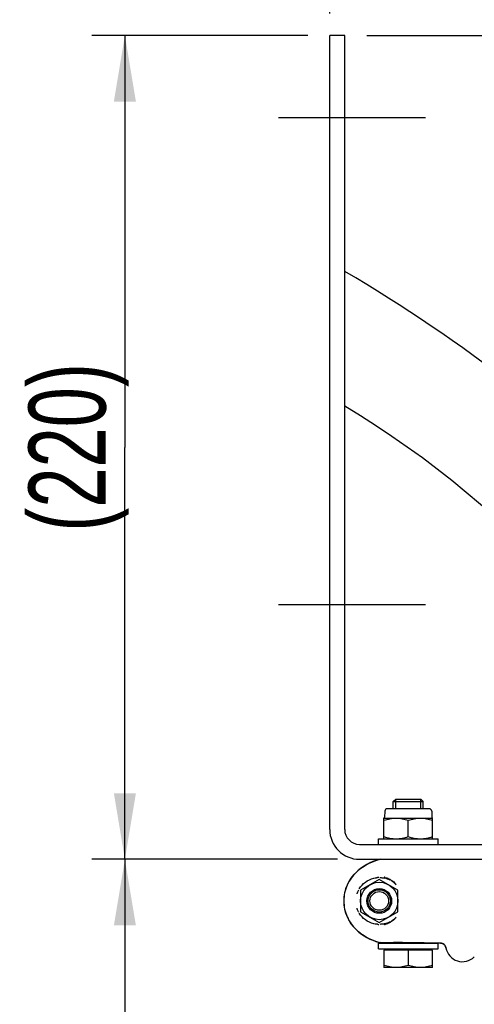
# Model space of a CAD drawing. Extents: x 0 to 594, y 0 to 420.
# Tile 31 of 64: x 172 to 193, y 348 to 393. Entities that reach past the tile are written whole.
import ezdxf

# ---------------------------------------------------------------- set-up
doc = ezdxf.new("R2010")
doc.units = 0
doc.header["$LTSCALE"] = 32.67
doc.linetypes.add('CENTER', pattern=[0.6, 0.375, -0.075, 0.075, -0.075])
doc.layers.get('0').update_dxf_attribs({"linetype": 'CONTINUOUS'})
for name, color, linetype in [('100469_DXF_CONTINUOUS_LINE', 7, 'CONTINUOUS'), ('123045_DXF_CONTINUOUS_LINE', 7, 'CONTINUOUS'), ('123090_DXF_CONTINUOUS_LINE', 7, 'CONTINUOUS'), ('124366_DXF_AXIS', 7, 'CONTINUOUS'), ('124366_DXF_CONTINUOUS_LINE', 7, 'CONTINUOUS'), ('9903861_DXF_CONTINUOUS_LIN', 7, 'CONTINUOUS'), ('9924078_DXF_CONTINUOUS_LIN', 7, 'CONTINUOUS'), ('LOCK_NUT_M6_DXF_CONTINUOUS', 7, 'CONTINUOUS'), ('LOCK_NUT_M8_DXF_CONTINUOUS', 7, 'CONTINUOUS'), ('PRX_3000-160_2D_DWG_DXF_BA', 7, 'CONTINUOUS')]:
    doc.layers.add(name, color=color, linetype=linetype)
doc.styles.get("Standard").update_dxf_attribs({"font": 'txt', "width": 0.7})
doc.dimstyles.new('DIMSTYLE_2', dxfattribs={"dimtxt": 3.5, "dimasz": 3, "dimexe": 1.5, "dimexo": 1, "dimgap": 0.875, "dimtad": 1, "dimdec": 3, "dimlfac": 5.882353, "dimtxsty": 'STANDARD', "dimblk": '_ARROW_FILLED', "dimblk1": '_ARROW_FILLED', "dimblk2": '_ARROW_FILLED', "dimcen": 0.09, "dimazin": 3, "dimtp": 0.5, "dimtm": 0.5, "dimtfac": 1, "dimtdec": 0, "dimtofl": 0, "dimtmove": 0, "dimatfit": 3, "dimtolj": 1})
doc.dimstyles.new('DIMSTYLE_3', dxfattribs={"dimtxt": 3.5, "dimasz": 3, "dimexe": 1.5, "dimexo": 1, "dimgap": 0.875, "dimtad": 1, "dimdec": 0, "dimlfac": 5.882353, "dimtxsty": 'STANDARD', "dimblk": '_ARROW_FILLED', "dimblk1": '_ARROW_FILLED', "dimblk2": '_ARROW_FILLED', "dimcen": 0.09, "dimazin": 3, "dimtp": 0.5, "dimtm": 0.5, "dimtfac": 1, "dimtdec": 0, "dimtofl": 0, "dimtmove": 0, "dimatfit": 3, "dimtolj": 1})

# ---------------------------------------------------------------- blocks, each defined once
blk = doc.blocks.new('_ARROW_FILLED')
at = {"color": 0, "linetype": 'BYBLOCK'}
blk.add_solid([(0, 0), (-1, 0.167), (-1, -0.167)], dxfattribs=at)
blk = doc.blocks.new('*D7')
at = {"layer": 'PRX_3000-160_2D_DWG_DXF_BA', "color": 2, "linetype": 'CONTINUOUS'}
for p, q in [((186.788, 354.869), (175.622, 354.869)), ((177.122, 354.869), (177.122, 329.848)), ((177.122, 304.826), (177.122, 329.848)), ((226.568, 304.826), (175.622, 304.826))]:
    blk.add_line(p, q, dxfattribs=at)
at = {"layer": 'PRX_3000-160_2D_DWG_DXF_BA', "color": 2, "linetype": 'CONTINUOUS', "xscale": 3, "yscale": 3, "zscale": 3}
for p, rotation in [((177.122, 354.869), 90), ((177.122, 304.826), 270)]:
    blk.add_blockref('_ARROW_FILLED', p, dxfattribs=dict(at, rotation=rotation))
at = {"layer": 'PRX_3000-160_2D_DWG_DXF_BA', "color": 2, "linetype": 'CONTINUOUS', "insert": (172.747, 329.848), "char_height": 3.5, "width": 16.875, "attachment_point": 2, "rotation": 90}
blk.add_mtext('(294)', dxfattribs=at)
blk = doc.blocks.new('*D10')
at = {"layer": 'PRX_3000-160_2D_DWG_DXF_BA', "color": 2, "linetype": 'CONTINUOUS'}
for p, q in [((186.428, 393.269), (186.428, 406.395)), ((210.398, 394.269), (210.398, 406.395)), ((186.428, 404.895), (198.413, 404.895)), ((210.398, 404.895), (198.413, 404.895)), ((210.398, 388.69), (210.398, 390.269)), ((210.398, 378.929), (210.398, 381.772))]:
    blk.add_line(p, q, dxfattribs=at)
at = {"layer": 'PRX_3000-160_2D_DWG_DXF_BA', "color": 2, "linetype": 'CONTINUOUS', "xscale": 3, "yscale": 3, "zscale": 3, "rotation": 180}
blk.add_blockref('_ARROW_FILLED', (186.428, 404.895), dxfattribs=at)
at = {"layer": 'PRX_3000-160_2D_DWG_DXF_BA', "color": 2, "linetype": 'CONTINUOUS', "xscale": 3, "yscale": 3, "zscale": 3}
blk.add_blockref('_ARROW_FILLED', (210.398, 404.895), dxfattribs=at)
at = {"layer": 'PRX_3000-160_2D_DWG_DXF_BA', "color": 2, "linetype": 'CONTINUOUS', "insert": (198.413, 409.27), "char_height": 3.5, "width": 14.625, "attachment_point": 2}
blk.add_mtext('(141)', dxfattribs=at)
blk = doc.blocks.new('*D12')
at = {"layer": 'PRX_3000-160_2D_DWG_DXF_BA', "color": 2, "linetype": 'CONTINUOUS'}
for p, q in [((185.428, 392.269), (175.622, 392.269)), ((177.122, 392.269), (177.122, 373.569)), ((177.122, 354.869), (177.122, 373.569)), ((186.788, 354.869), (175.622, 354.869))]:
    blk.add_line(p, q, dxfattribs=at)
at = {"layer": 'PRX_3000-160_2D_DWG_DXF_BA', "color": 2, "linetype": 'CONTINUOUS', "xscale": 3, "yscale": 3, "zscale": 3}
for p, rotation in [((177.122, 392.269), 90), ((177.122, 354.869), 270)]:
    blk.add_blockref('_ARROW_FILLED', p, dxfattribs=dict(at, rotation=rotation))
at = {"layer": 'PRX_3000-160_2D_DWG_DXF_BA', "color": 2, "linetype": 'CONTINUOUS', "insert": (172.747, 373.569), "char_height": 3.5, "width": 16.875, "attachment_point": 2, "rotation": 90}
blk.add_mtext('(220)', dxfattribs=at)
blk = doc.blocks.new('*D13')
at = {"layer": 'PRX_3000-160_2D_DWG_DXF_BA', "color": 2, "linetype": 'CONTINUOUS'}
for p, q in [((188.108, 392.269), (242.958, 392.269)), ((241.458, 392.269), (241.458, 380.131)), ((241.458, 367.993), (241.458, 380.131)), ((224.845, 367.993), (242.958, 367.993))]:
    blk.add_line(p, q, dxfattribs=at)
at = {"layer": 'PRX_3000-160_2D_DWG_DXF_BA', "color": 2, "linetype": 'CONTINUOUS', "xscale": 3, "yscale": 3, "zscale": 3}
for p, rotation in [((241.458, 392.269), 90), ((241.458, 367.993), 270)]:
    blk.add_blockref('_ARROW_FILLED', p, dxfattribs=dict(at, rotation=rotation))
at = {"layer": 'PRX_3000-160_2D_DWG_DXF_BA', "color": 2, "linetype": 'CONTINUOUS', "insert": (237.083, 380.131), "char_height": 3.5, "width": 15.375, "attachment_point": 2, "rotation": 90}
blk.add_mtext('(143)', dxfattribs=at)

msp = doc.modelspace()

# ---------------------------------------------------------------- linework, layer by layer
at = {"layer": '100469_DXF_CONTINUOUS_LINE', "color": 7, "linetype": 'CONTINUOUS'}
for radius in [0.51, 0.425]:
    msp.add_circle((188.68058, 352.9787), radius, dxfattribs=at)
at = {"layer": '123045_DXF_CONTINUOUS_LINE', "color": 7, "linetype": 'CONTINUOUS'}
for centre, radius, start, end in [((150.78708, 319.63465), 71.79009, 30.0176202, 59.6066711), ((164.27715, 337.34188), 44.41427, 24.200708, 59.066371)]:
    msp.add_arc(centre, radius, start, end, dxfattribs=at)
at = {"layer": '123090_DXF_CONTINUOUS_LINE', "color": 7, "linetype": 'CONTINUOUS'}
for p, q in [((187.64706, 354.29002), (187.64298, 354.28627)), ((188.90103, 354.05803), (188.89924, 354.05842)), ((188.89924, 351.89899), (188.90101, 351.89937)), ((187.64298, 351.67113), (187.64706, 351.66738)), ((189.27558, 351.0839), (188.73762, 351.08859)), ((188.73762, 351.08859), (189.27558, 351.0839)), ((189.27655, 351.0842), (189.27558, 351.0839)), ((190.72058, 351.07129), (190.71962, 351.07159)), ((191.46006, 351.06483), (190.72058, 351.07129)), ((190.72058, 351.07129), (191.46006, 351.06483))]:
    msp.add_line(p, q, dxfattribs=at)
for centre, radius, start, end in [((189.31193, 352.47915), 2.465, 105.002533, 132.723845), ((189.31193, 352.47915), 2.465, 105.002533, 132.723845), ((188.7399, 354.61358), 0.25524, 90.503627, 104.998911), ((188.85058, 352.9787), 1.785, 132.723845, 227.276155), ((188.85058, 352.9787), 1.785, 132.723845, 227.276155), ((188.67445, 353.00513), 1.03621, 93.519928, 94.252347), ((188.67367, 353.01943), 1.02189, 90.972829, 93.525201), ((188.67306, 353.02436), 1.0585, 75.128508, 77.563089), ((188.67804, 352.97195), 1.07065, 62.089785, 76.102442), ((188.68566, 352.98593), 1.05474, 46.158972, 57.886563), ((188.6868, 352.98304), 1.05603, 43.923276, 46.176088), ((188.6864, 352.97476), 1.0566, 314.861558, 316.075984), ((188.67377, 352.94116), 1.02508, 265.739496, 269.023681), ((188.67277, 352.93408), 1.05958, 282.439763, 284.876787), ((188.68413, 352.96443), 1.04878, 283.339926, 283.701659), ((188.678, 352.98556), 1.07076, 283.898368, 298.060849), ((188.68606, 352.97098), 1.0541, 301.956012, 313.033923), ((188.68371, 352.97328), 1.05739, 313.042023, 313.849814), ((188.68731, 352.97383), 1.0553, 313.824339, 314.862283), ((189.31193, 353.47825), 2.465, 227.276155, 254.997467), ((189.31193, 353.47825), 2.465, 227.276155, 254.997467), ((188.73987, 351.34383), 0.25525, 255.0011, 269.496384), ((188.7399, 351.34382), 0.25524, 255.001089, 269.496373), ((191.45782, 350.80953), 0.25531, 85.688609, 89.496836), ((191.45877, 350.80998), 0.2543, 9.842463, 13.653022), ((192.46308, 350.98417), 0.765, 189.83923, 314.467595), ((192.46308, 350.98417), 0.765, 189.83923, 314.4676)]:
    msp.add_arc(centre, radius, start, end, dxfattribs=at)
for points, knots in [([(188.67138, 354.84675), (188.51305, 354.80667), (188.14342, 354.66913), (187.81534, 354.44409), (187.64706, 354.29002)], [0, 0, 0, 0, 0.41721382, 1, 1, 1, 1]), ([(187.64298, 354.28627), (187.46555, 354.12336), (187.17222, 353.71529), (187.0171, 352.9787), (187.17222, 352.24212), (187.46555, 351.83404), (187.64298, 351.67113)], [0, 0, 0, 0, 0.24763474, 0.49999999, 0.75236524, 1, 1, 1, 1]), ([(188.42892, 354.01188), (188.47014, 354.02188), (188.52572, 354.03186), (188.58175, 354.03728), (188.59557, 354.03834)], [0, 0, 0, 0, 0.75370159, 1, 1, 1, 1]), ([(188.70474, 354.04121), (188.72314, 354.04092), (188.79973, 354.03763), (188.87595, 354.0257), (188.93255, 354.0119)], [0, 0, 0, 0, 0.24000061, 1, 1, 1, 1]), ([(188.94473, 354.04741), (188.97164, 354.04026), (189.05796, 354.01369), (189.14069, 353.9759), (189.19475, 353.94468)], [0, 0, 0, 0, 0.30839009, 1, 1, 1, 1]), ([(187.77256, 353.53091), (187.84288, 353.64821), (188.0342, 353.85787), (188.29133, 353.97812), (188.42627, 354.01124)], [0, 0, 0, 0, 0.49604417, 1, 1, 1, 1]), ([(189.19475, 353.94468), (189.26062, 353.90664), (189.33682, 353.85261), (189.39986, 353.7752), (189.41284, 353.75498), (189.41623, 353.74667)], [0, 0, 0, 0, 0.76171538, 0.91020139, 1, 1, 1, 1]), ([(187.66844, 353.30473), (187.67372, 353.32108), (187.6959, 353.38432), (187.72415, 353.44542), (187.74835, 353.48896)], [0, 0, 0, 0, 0.25647254, 1, 1, 1, 1]), ([(187.74835, 352.46844), (187.74054, 352.4825), (187.70941, 352.54183), (187.6841, 352.60423), (187.66844, 352.65267)], [0, 0, 0, 0, 0.240003, 1, 1, 1, 1]), ([(188.42627, 351.94617), (188.29133, 351.97928), (188.03421, 352.09953), (187.84289, 352.30919), (187.77256, 352.4265)], [0, 0, 0, 0, 0.50393684, 1, 1, 1, 1]), ([(188.59557, 351.91907), (188.58175, 351.92012), (188.52572, 351.92554), (188.47014, 351.93552), (188.42891, 351.94553)], [0, 0, 0, 0, 0.24629567, 1, 1, 1, 1]), ([(188.92611, 351.94395), (188.90754, 351.93955), (188.83465, 351.92435), (188.7601, 351.91706), (188.70475, 351.9162)], [0, 0, 0, 0, 0.25631696, 1, 1, 1, 1]), ([(189.1971, 352.01409), (189.18156, 352.00505), (189.10155, 351.96147), (189.01547, 351.92879), (188.9448, 351.91002)], [0, 0, 0, 0, 0.19737224, 1, 1, 1, 1]), ([(189.40918, 352.19739), (189.39621, 352.17598), (189.33407, 352.10429), (189.25671, 352.04873), (189.1971, 352.01409)], [0, 0, 0, 0, 0.26642891, 1, 1, 1, 1]), ([(187.64706, 351.66738), (187.81537, 351.5133), (188.14348, 351.28824), (188.51314, 351.1507), (188.67148, 351.11063)], [0, 0, 0, 0, 0.58281938, 1, 1, 1, 1]), ([(190.71962, 351.07159), (190.71304, 351.07265), (190.69119, 351.07282), (190.64662, 351.07473), (190.5786, 351.07588), (190.44917, 351.07833), (190.25335, 351.08087), (189.99823, 351.0836), (189.74307, 351.08546), (189.54719, 351.0864), (189.41771, 351.0862), (189.34964, 351.08622), (189.30503, 351.08501), (189.28315, 351.08521), (189.27655, 351.0842)], [0, 0, 0, 0, 0.01386949, 0.04520298, 0.09288194, 0.15519419, 0.31432111, 0.4999281, 0.68555272, 0.84472199, 0.90705694, 0.95475706, 0.98611048, 1, 1, 1, 1]), ([(191.70933, 350.85345), (191.69943, 350.91053), (191.63727, 351.02116), (191.518, 351.06433), (191.46006, 351.06483)], [0, 0, 0, 0, 0.49997518, 1, 1, 1, 1]), ([(191.47701, 351.06412), (191.52946, 351.06017), (191.63456, 351.01791), (191.69347, 350.92111), (191.70589, 350.87)], [0, 0, 0, 0, 0.50001868, 1, 1, 1, 1])]:
    msp.add_open_spline(points, degree=3, knots=knots, dxfattribs=at)
msp.add_open_spline([(189.41624, 352.21074), (189.41434, 352.20608), (189.41179, 352.2017), (189.40918, 352.19739)], degree=3, dxfattribs=at)
at = {"layer": '124366_DXF_AXIS', "color": 7, "linetype": 'CENTER'}
for p, q in [((190.78808, 388.52881), (184.10808, 388.52881)), ((190.78808, 366.42881), (184.10808, 366.42881))]:
    msp.add_line(p, q, dxfattribs=at)
at = {"layer": '124366_DXF_CONTINUOUS_LINE', "color": 7, "linetype": 'CONTINUOUS'}
for p, q in [((186.42808, 356.22881), (186.42808, 392.26881)), ((187.10808, 392.26881), (186.42808, 392.26881)), ((187.10808, 356.22881), (187.10808, 392.26881)), ((187.78808, 355.54881), (232.49807, 355.54881)), ((187.78808, 354.86881), (232.49807, 354.86881))]:
    msp.add_line(p, q, dxfattribs=at)
for radius in [1.36, 0.68]:
    msp.add_arc((187.78808, 356.22881), radius, 180, 270, dxfattribs=at)
at = {"layer": '9903861_DXF_CONTINUOUS_LIN', "color": 7, "linetype": 'CONTINUOUS'}
for p, q in [((188.63808, 355.54881), (188.63808, 355.80381)), ((188.63808, 355.80381), (191.35808, 355.80381)), ((191.35808, 355.54881), (191.35808, 355.80381)), ((188.63808, 350.80581), (188.63808, 351.06081)), ((188.63808, 351.06081), (191.35808, 351.06081)), ((191.35808, 350.80581), (191.35808, 351.06081)), ((188.63808, 350.80581), (191.35808, 350.80581))]:
    msp.add_line(p, q, dxfattribs=at)
at = {"layer": '9924078_DXF_CONTINUOUS_LIN', "color": 7, "linetype": 'CONTINUOUS'}
for p, q in [((189.31808, 357.49021), (189.43368, 357.60581)), ((189.43283, 357.60581), (190.56333, 357.60581)), ((190.67808, 357.49021), (190.56248, 357.60581)), ((189.31808, 357.16381), (189.31808, 357.49021)), ((189.31808, 357.49021), (190.67808, 357.49021)), ((190.67808, 357.16381), (190.67808, 357.49021)), ((189.31808, 351.06081), (189.31808, 351.08556)), ((190.67808, 351.06081), (190.67808, 351.07357)), ((188.89308, 350.73781), (188.89308, 349.95581)), ((191.10308, 350.73781), (188.89308, 350.73781)), ((188.94833, 350.80581), (188.94833, 350.73781)), ((189.99808, 350.73781), (189.99808, 350.05451)), ((191.04783, 350.80581), (191.04783, 350.73781)), ((191.10308, 349.95581), (191.10308, 350.73781)), ((191.10308, 349.95581), (188.89308, 349.95581))]:
    msp.add_line(p, q, dxfattribs=at)
at = {"layer": '9924078_DXF_CONTINUOUS_LIN', "color": 2, "linetype": 'CONTINUOUS'}
for p, q in [((189.43283, 357.16381), (189.43283, 357.60581)), ((190.56333, 357.16381), (190.56333, 357.60581)), ((189.43283, 351.06081), (189.43283, 351.08627)), ((190.56333, 351.06081), (190.56333, 351.07621))]:
    msp.add_line(p, q, dxfattribs=at)
at = {"layer": '9924078_DXF_CONTINUOUS_LIN', "color": 7, "linetype": 'CONTINUOUS'}
for points, knots in [([(189.44558, 349.95581), (189.35208, 349.95581), (189.16403, 349.97483), (188.98245, 350.02472), (188.89308, 350.05451)], [0, 0, 0, 0, 0.49812711, 1, 1, 1, 1]), ([(189.99808, 350.05451), (189.90871, 350.02472), (189.72712, 349.97483), (189.53908, 349.95581), (189.44558, 349.95581)], [0, 0, 0, 0, 0.5018729, 1, 1, 1, 1]), ([(190.55058, 349.95581), (190.45708, 349.95581), (190.26903, 349.97483), (190.08745, 350.02472), (189.99808, 350.05451)], [0, 0, 0, 0, 0.49812711, 1, 1, 1, 1]), ([(191.10308, 350.05451), (191.01371, 350.02472), (190.83212, 349.97483), (190.64408, 349.95581), (190.55058, 349.95581)], [0, 0, 0, 0, 0.5018729, 1, 1, 1, 1])]:
    msp.add_open_spline(points, degree=3, knots=knots, dxfattribs=at)
at = {"layer": 'LOCK_NUT_M6_DXF_CONTINUOUS', "color": 7, "linetype": 'CONTINUOUS'}
for p, q in [((188.68058, 353.9602), (187.83058, 353.46945)), ((189.53058, 353.46945), (188.68058, 353.9602)), ((187.83058, 353.46945), (187.83058, 352.48795)), ((189.53058, 352.48795), (189.53058, 353.46945)), ((187.83058, 352.48795), (188.68058, 351.99721)), ((188.68058, 351.99721), (189.53058, 352.48795))]:
    msp.add_line(p, q, dxfattribs=at)
for radius in [0.85, 0.561]:
    msp.add_circle((188.68058, 352.9787), radius, dxfattribs=at)
at = {"layer": 'LOCK_NUT_M8_DXF_CONTINUOUS', "color": 7, "linetype": 'CONTINUOUS'}
for p, q in [((190.94624, 357.16381), (189.04991, 357.16381)), ((188.89308, 355.80381), (188.89308, 356.73881)), ((188.89308, 356.73881), (191.10308, 356.73881)), ((188.93101, 357.04957), (188.9203, 356.78192)), ((191.06515, 357.04957), (191.07585, 356.78192)), ((191.10308, 355.80381), (191.10308, 356.73881)), ((189.99808, 355.90251), (189.99808, 356.64012))]:
    msp.add_line(p, q, dxfattribs=at)
for centre, radius, start, end in [((189.04991, 357.04481), 0.119, 90, 177.70939), ((190.94624, 357.04481), 0.119, 2.29061, 90), ((188.86934, 356.78395), 0.051, 297.735823, 357.709386), ((191.12681, 356.78395), 0.051, 182.29061, 242.264079)]:
    msp.add_arc(centre, radius, start, end, dxfattribs=at)
for points, knots in [([(188.89308, 356.64012), (188.98245, 356.66991), (189.16403, 356.7198), (189.35208, 356.73881), (189.44558, 356.73881)], [0, 0, 0, 0, 0.5018729, 1, 1, 1, 1]), ([(189.44558, 356.73881), (189.53908, 356.73881), (189.72712, 356.7198), (189.90871, 356.66991), (189.99808, 356.64012)], [0, 0, 0, 0, 0.49812711, 1, 1, 1, 1]), ([(189.99808, 356.64012), (190.08745, 356.66991), (190.26903, 356.7198), (190.45708, 356.73881), (190.55058, 356.73881)], [0, 0, 0, 0, 0.5018729, 1, 1, 1, 1]), ([(190.55058, 356.73881), (190.64408, 356.73881), (190.83212, 356.7198), (191.01371, 356.66991), (191.10308, 356.64012)], [0, 0, 0, 0, 0.49812711, 1, 1, 1, 1]), ([(188.89308, 355.90251), (188.98245, 355.87272), (189.16403, 355.82283), (189.35208, 355.80381), (189.44558, 355.80381)], [0, 0, 0, 0, 0.50187299, 1, 1, 1, 1]), ([(189.44558, 355.80381), (189.53908, 355.80381), (189.72712, 355.82283), (189.90871, 355.87272), (189.99808, 355.90251)], [0, 0, 0, 0, 0.49812708, 1, 1, 1, 1]), ([(189.99808, 355.90251), (190.08745, 355.87272), (190.26903, 355.82283), (190.45708, 355.80381), (190.55058, 355.80381)], [0, 0, 0, 0, 0.50187292, 1, 1, 1, 1]), ([(190.55058, 355.80381), (190.64408, 355.80381), (190.83212, 355.82283), (191.01371, 355.87272), (191.10308, 355.90251)], [0, 0, 0, 0, 0.49812703, 1, 1, 1, 1])]:
    msp.add_open_spline(points, degree=3, knots=knots, dxfattribs=at)

# ---------------------------------------------------------------- dimensions: what is measured, and where the dimension line sits
at = {"layer": 'PRX_3000-160_2D_DWG_DXF_BA', "color": 2, "linetype": 'CONTINUOUS'}
dim = msp.add_linear_dim(base=(210.39808, 404.89542), p1=(186.42808, 392.26881), p2=(210.39808, 377.92881), text='(<>)', dimstyle='DIMSTYLE_2', override={"dimtad": 0, "dimtih": 1, "dimtoh": 1}, dxfattribs=at)
dim.commit()
dim.dimension.update_dxf_attribs({"geometry": '*D10', "text_midpoint": (198.41308, 407.52042), "dimtype": 160})
for base, p1, p2, dimstyle, picture, middle in [((177.12219, 354.86881), (186.42808, 392.26881), (187.78808, 354.86881), 'DIMSTYLE_2', '*D12', (174.49719, 373.56881)), ((241.45766, 367.99281), (187.10808, 392.26881), (223.84508, 367.99281), 'DIMSTYLE_3', '*D13', (238.83266, 380.13081)), ((177.12219, 304.8262), (187.78808, 354.86881), (227.56808, 304.8262), 'DIMSTYLE_3', '*D7', (174.49719, 329.84751))]:
    dim = msp.add_linear_dim(base=base, p1=p1, p2=p2, angle=270, text='(<>)', dimstyle=dimstyle, override={"dimtad": 0, "dimtih": 1, "dimtoh": 1}, dxfattribs=at)
    dim.commit()
    dim.dimension.update_dxf_attribs({"geometry": picture, "text_midpoint": middle, "dimtype": 160})

doc.saveas('drawing.dxf')
